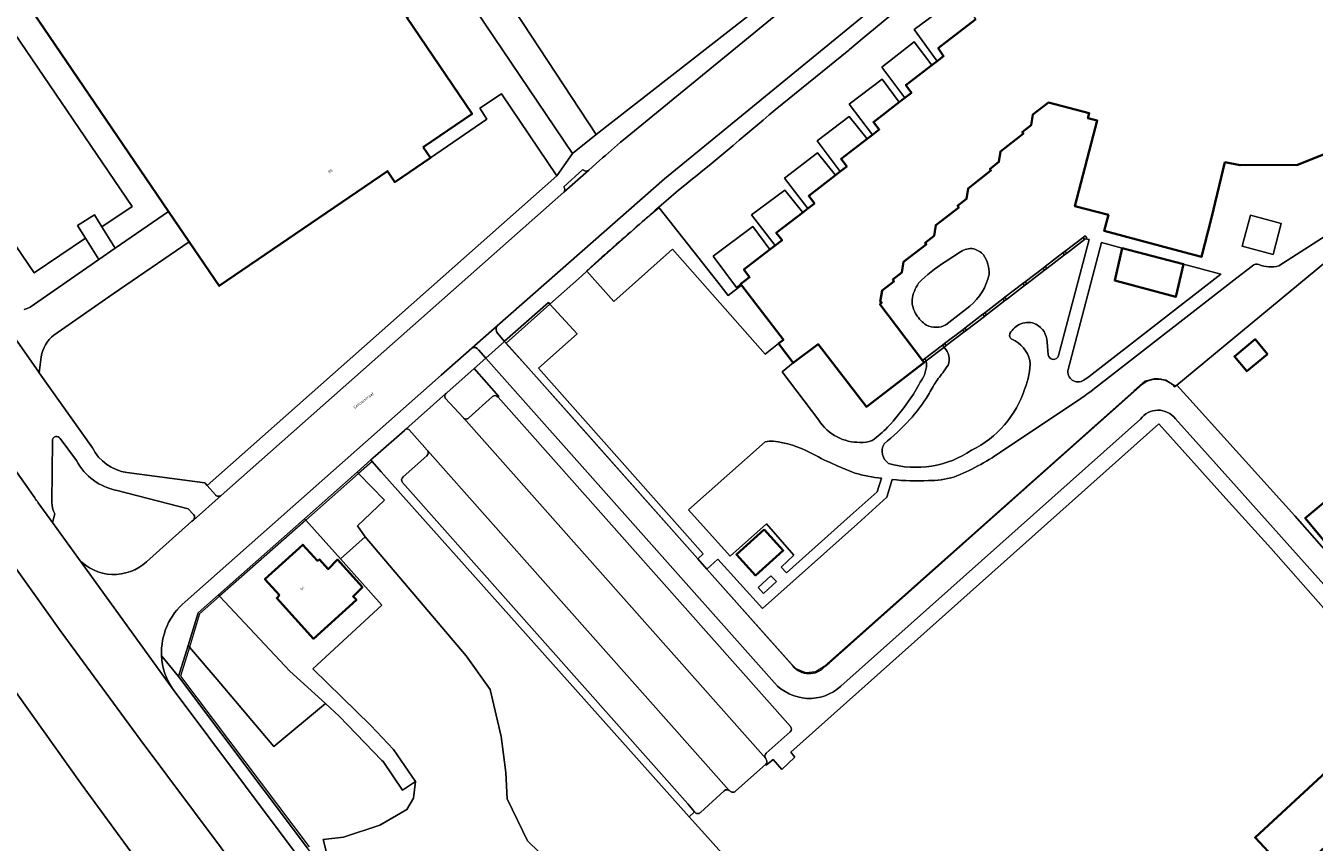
# Model space of a CAD drawing. Header units: metres. Extents: x 197700 to 204338, y 317132 to 325229.
# Tile 175 of 256: x 199506 to 199667, y 318694 to 318795. Entities that reach past the tile are written whole.
import ezdxf
from ezdxf.enums import TextEntityAlignment as Align

# ---------------------------------------------------------------- set-up
doc = ezdxf.new("R2010")
doc.units = ezdxf.units.M
for name, color, linetype, lineweight in [('B-WE-GR-BEPLANTING_CULTUUR_BOSPLANTSOEN-GV', 90, 'Continuous', 18), ('B-WE-GR-BEPLANTING_CULTUUR_HEESTERS-GV', 90, 'Continuous', 18), ('B-WE-IE-TERREINAFSCHEIDING_KUNSTMATIG_HEKWERK-G', 20, 'IE-TERREINAFSCHEIDING-KUNSTMATIG', 18), ('B-WE-IE-TERREINAFSCHEIDING_KUNSTMATIG_MUUR-G', 90, 'IE-TERREINAFSCHEIDING-KUNSTMATIG-DICHT', 18), ('B-WE-IE-TERREINAFSCHEIDING_KUNSTMATIG_MUUR-GV', 90, 'Continuous', 18), ('B-WE-OG-BEBOUWING-GV', 7, 'Continuous', 35), ('B-WE-OG-BEBOUWING-T18', 10, 'Continuous', 18), ('B-WE-OG-TERREIN_CULTUURSCHEIDING-GV', 7, 'Continuous', 18), ('B-WE-OG-TERREIN_ERF-GV', 7, 'Continuous', 18), ('B-WE-OG-TOPOGRAFIE-T18', 10, 'Continuous', 18), ('B-WE-VH-VERHARDING_ASFALT-GV', 252, 'Continuous', 18), ('B-WE-VH-VERHARDING_BETONSTRAATSTEEN-GV', 252, 'Continuous', 18), ('B-WE-VH-VERHARDING_HALFVERHARDING-GV', 252, 'Continuous', 18), ('B-WE-VH-VERHARDING_OPEN-GV', 252, 'Continuous', 18), ('B-WE-VH-VERHARDING_TEGEL-GV', 252, 'Continuous', 18)]:
    doc.layers.add(name, color=color, linetype=linetype, lineweight=lineweight)
doc.styles.add('NLCS-ISO-M200-T18', font='NLCS-ISO.ttf', dxfattribs={"height": 0.36})
doc.linetypes.add('IE-TERREINAFSCHEIDING-KUNSTMATIG', pattern='A,4,[82,NLCS.SHX,S=0.75,R=90,X=0,Y=0],4,-2', length=10)
doc.linetypes.add('IE-TERREINAFSCHEIDING-KUNSTMATIG-DICHT', pattern='A,8,-1,[82,NLCS.SHX,S=0.75,R=90,X=0,Y=0],-1', length=10)

msp = doc.modelspace()

# ---------------------------------------------------------------- linework, layer by layer
at = {"layer": 'B-WE-GR-BEPLANTING_CULTUUR_BOSPLANTSOEN-GV'}
for points in [[(199608.947, 318673.909), (199590.886, 318694.128), (199588.577, 318696.712), (199550.166, 318739.714), (199549.04, 318740.999), (199548.871, 318741.19), (199547.169, 318739.677), (199547.342, 318739.499), (199550.576, 318736.172), (199547.237, 318732.997), (199548.195, 318731.611), (199560.775, 318716.774), (199563.77, 318712.577), (199565.118, 318706.732), (199565.717, 318702.236), (199565.867, 318698.939), (199568.413, 318693.693), (199572.906, 318689.346)], [(199543.399, 318692.082), (199542.95, 318693.881), (199545.496, 318694.181), (199549.989, 318695.679), (199553.372, 318697.628), (199554.222, 318699.046), (199554.436, 318701.117), (199552.836, 318700.043), (199550.434, 318703.592), (199550.269, 318703.744), (199544.944, 318709.251), (199543.224, 318710.82), (199536.776, 318705.469), (199529.728, 318713.825), (199526.262, 318717.871), (199526.093, 318718.068), (199524.895, 318714.189), (199541.005, 318692.812)]]:
    msp.add_lwpolyline(points, dxfattribs=at)
at = {"layer": 'B-WE-GR-BEPLANTING_CULTUUR_HEESTERS-GV'}
for points in [[(199564.761, 318749.037), (199564.851, 318749.117), (199561.766, 318752.586), (199558.358, 318749.558)], [(199558.14, 318748.906), (199560.426, 318746.434)], [(199561.098, 318746.43), (199564.057, 318749.094)], [(199553.065, 318744.875), (199549.467, 318741.72)], [(199555.948, 318742.387), (199555.919, 318742.425), (199553.728, 318744.897)], [(199549.467, 318741.72), (199548.871, 318741.19), (199549.04, 318740.999), (199550.166, 318739.714), (199588.577, 318696.712), (199589.243, 318697.307), (199588.4, 318698.337), (199552.848, 318738.388)], [(199552.902, 318739.099), (199555.865, 318741.711)]]:
    msp.add_lwpolyline(points, dxfattribs=at)
for points in [[(199558.252, 318749.465, 0.2672909), (199558.14, 318748.906)], [(199558.358, 318749.558, 0.0573862), (199558.252, 318749.465)], [(199564.057, 318749.094, -0.4136351), (199564.761, 318749.037)], [(199560.426, 318746.434, 0.4256198), (199561.098, 318746.43)], [(199553.232, 318745.022, 0.1444587), (199553.065, 318744.875)], [(199553.728, 318744.897, 0.3613128), (199553.232, 318745.022)], [(199555.865, 318741.711, 0.3806193), (199555.948, 318742.387)], [(199552.848, 318738.388, -0.4101577), (199552.902, 318739.099)]]:
    msp.add_lwpolyline(points, format="xyb", dxfattribs=at)
at = {"layer": 'B-WE-IE-TERREINAFSCHEIDING_KUNSTMATIG_HEKWERK-G'}
for points in [[(199563.787, 318801.825), (199576.978, 318781.767)], [(199576.978, 318781.767), (199600.368, 318800.031)], [(199519.13, 318772.803), (199504.417, 318794.434)], [(199506.925, 318764.501), (199492.212, 318786.132)], [(199515.357, 318770.237), (199519.13, 318772.803)], [(199584.843, 318772.609), (199582.862, 318770.999)], [(199584.779, 318772.69), (199584.843, 318772.609)], [(199584.843, 318772.609), (199591.965, 318763.579)], [(199582.862, 318770.999), (199575.814, 318764.722)], [(199673.946, 318770.823), (199649.388, 318750.501)], [(199513.314, 318768.847), (199506.925, 318764.501)], [(199575.136, 318764.118), (199575.814, 318764.722)], [(199571.194, 318760.613), (199575.136, 318764.118)], [(199591.965, 318763.579), (199593.422, 318761.711)], [(199593.422, 318761.711), (199595.112, 318762.996)], [(199571.194, 318760.613), (199565.741, 318755.764)], [(199565.741, 318755.764), (199565.735, 318755.758)], [(199565.735, 318755.758), (199568.532, 318752.622)], [(199568.532, 318752.622), (199576.023, 318744.224)], [(199645.438, 318750.999), (199644.061, 318749.815)], [(199646.731, 318751.36), (199645.438, 318750.999)], [(199647.43, 318751.247), (199646.731, 318751.36)], [(199647.523, 318751.228), (199647.43, 318751.247)], [(199648.005, 318751.118), (199647.523, 318751.228)], [(199648.604, 318750.752), (199648.005, 318751.118)], [(199649.115, 318750.422), (199648.604, 318750.752)], [(199649.388, 318750.501), (199649.115, 318750.422)], [(199644.061, 318749.815), (199630.511, 318737.747)], [(199576.023, 318744.224), (199589.656, 318728.852)], [(199549.04, 318740.999), (199547.342, 318739.499)], [(199549.04, 318740.999), (199550.166, 318739.714)], [(199547.342, 318739.499), (199540.773, 318733.695)], [(199550.166, 318739.714), (199588.577, 318696.712)], [(199630.511, 318737.747), (199605.421, 318715.436)], [(199540.627, 318733.859), (199529.879, 318724.362)], [(199540.773, 318733.695), (199530.029, 318724.202)], [(199589.656, 318728.852), (199590.787, 318727.577)], [(199601.353, 318715.746), (199590.787, 318727.577)], [(199530.029, 318724.202), (199527.538, 318722.001)], [(199527.538, 318722.001), (199526.262, 318717.871)], [(199526.262, 318717.871), (199525.138, 318714.231)], [(199601.924, 318715.167), (199601.353, 318715.746)], [(199603.11, 318714.642), (199601.924, 318715.167)], [(199605.421, 318715.436), (199604.334, 318714.776)], [(199525.138, 318714.231), (199541.181, 318692.944)], [(199604.334, 318714.776), (199603.11, 318714.642)], [(199588.577, 318696.712), (199590.886, 318694.128)], [(199590.886, 318694.128), (199608.947, 318673.909)]]:
    msp.add_lwpolyline(points, dxfattribs=at)
at = {"layer": 'B-WE-IE-TERREINAFSCHEIDING_KUNSTMATIG_MUUR-G'}
msp.add_lwpolyline([(199617.931, 318753.792), (199618.132, 318753.531)], dxfattribs=at)
at = {"layer": 'B-WE-IE-TERREINAFSCHEIDING_KUNSTMATIG_MUUR-GV'}
for points in [[(199635.635, 318766.948), (199637.882, 318768.665), (199637.681, 318768.927), (199635.434, 318767.21)], [(199637.943, 318769.128), (199637.681, 318768.927), (199637.882, 318768.665), (199638.025, 318768.775), (199638.144, 318768.866)], [(199632.951, 318765.306), (199633.152, 318765.044), (199635.373, 318766.747), (199635.172, 318767.009)], [(199635.434, 318767.21), (199635.172, 318767.009), (199635.373, 318766.747), (199635.635, 318766.948)], [(199630.451, 318763.39), (199630.652, 318763.128), (199632.89, 318764.843), (199632.689, 318765.105)], [(199632.89, 318764.843), (199633.152, 318765.044), (199632.951, 318765.306), (199632.689, 318765.105)], [(199630.39, 318762.927), (199630.189, 318763.189), (199627.946, 318761.473), (199628.147, 318761.211)], [(199630.451, 318763.39), (199630.189, 318763.189), (199630.39, 318762.927), (199630.652, 318763.128)], [(199625.643, 318759.287), (199627.885, 318761.01), (199627.684, 318761.272), (199625.442, 318759.549)], [(199627.885, 318761.01), (199628.147, 318761.211), (199627.946, 318761.473), (199627.684, 318761.272)], [(199622.934, 318757.623), (199623.135, 318757.361), (199625.381, 318759.086), (199625.18, 318759.348)], [(199625.18, 318759.348), (199625.381, 318759.086), (199625.643, 318759.287), (199625.442, 318759.549)], [(199620.427, 318755.703), (199620.628, 318755.441), (199622.874, 318757.16), (199622.673, 318757.422)], [(199623.135, 318757.361), (199622.934, 318757.623), (199622.673, 318757.422), (199622.874, 318757.16)], [(199620.366, 318755.24), (199620.165, 318755.502), (199617.931, 318753.792), (199617.672, 318753.593), (199617.871, 318753.33), (199618.132, 318753.531), (199620.342, 318755.222)], [(199620.628, 318755.441), (199620.427, 318755.703), (199620.165, 318755.502), (199620.366, 318755.24)]]:
    msp.add_lwpolyline(points, close=True, dxfattribs=at)
at = {"layer": 'B-WE-OG-BEBOUWING-GV'}
for points in [[(199555.415, 318780.194), (199561.518, 318784.337), (199553.373, 318796.337), (199559.679, 318800.608), (199549.668, 318815.387), (199543.334, 318811.096), (199537.36, 318819.913), (199531.275, 318815.789), (199530.587, 318816.804), (199530.36, 318817.138), (199525.908, 318814.117), (199526.823, 318812.768), (199506, 318798.152), (199523.665, 318772.178), (199526.242, 318768.389), (199529.978, 318762.896), (199550.95, 318777.204), (199551.876, 318775.838), (199556.342, 318778.866)], [(199642.557, 318767.598), (199641.637, 318763.551), (199649.263, 318761.547), (199650.194, 318765.607)], [(199660.67, 318754.378), (199659.133, 318756.236), (199656.563, 318754.109), (199658.101, 318752.252)], [(199670.446, 318727.874), (199673.83, 318730.696), (199675.791, 318728.337), (199680.444, 318732.24), (199677.231, 318736.071), (199674.658, 318739.138), (199671.672, 318736.633), (199670.406, 318738.142), (199665.392, 318733.936)], [(199597.931, 318732.53), (199594.467, 318729.411), (199596.85, 318726.801), (199600.314, 318729.92)], [(199537.501, 318724.327), (199537.153, 318723.965), (199541.749, 318718.897), (199547.085, 318723.737), (199546.674, 318724.19), (199547.842, 318725.332), (199544.739, 318728.762), (199543.585, 318727.594), (199542.491, 318728.8), (199542.225, 318728.625), (199540.408, 318730.622), (199535.684, 318726.324)], [(199673.067, 318702.428), (199671.017, 318704.648), (199670.791, 318704.893), (199659.129, 318694.129), (199661.329, 318691.745), (199660.859, 318691.311), (199661.233, 318690.906), (199666.265, 318691.48), (199672.188, 318696.947), (199675.007, 318693.894), (199675.377, 318694.221), (199682.032, 318700.334), (199676.994, 318705.95), (199673.272, 318702.612)]]:
    msp.add_lwpolyline(points, close=True, dxfattribs=at)
msp.add_lwpolyline([(199624.324, 318796.139), (199619.627, 318792.514), (199620.293, 318791.549), (199619.484, 318790.924), (199618.82, 318790.412), (199615.589, 318787.916), (199616.276, 318786.963), (199615.458, 318786.331), (199614.763, 318785.794), (199611.553, 318783.314), (199612.265, 318782.374), (199611.425, 318781.728), (199610.783, 318781.235), (199607.513, 318778.72), (199608.225, 318777.775), (199607.395, 318777.136), (199606.824, 318776.696), (199603.475, 318774.117), (199604.182, 318773.168), (199603.35, 318772.528), (199602.727, 318772.048), (199599.439, 318769.518), (199600.151, 318768.576), (199599.311, 318767.93), (199598.65, 318767.422), (199595.394, 318764.919), (199596.107, 318763.976), (199595.011, 318763.128), (199595.02, 318763.117), (199595.112, 318762.996), (199600.325, 318756.172), (199599.72, 318755.695), (199601.552, 318753.287), (199604.667, 318755.624), (199610.664, 318747.8), (199617.871, 318753.33), (199617.672, 318753.593), (199612.36, 318760.608), (199612.589, 318760.797), (199612.518, 318760.868), (199612.391, 318760.895), (199612.642, 318762.328), (199614.103, 318763.458), (199613.977, 318763.686), (199615.068, 318764.551), (199615.291, 318765.871), (199618.135, 318768.06), (199617.995, 318768.277), (199619.103, 318769.147), (199619.322, 318770.467), (199622.178, 318772.659), (199622.029, 318772.872), (199623.151, 318773.739), (199623.35, 318775.052), (199626.201, 318777.261), (199626.065, 318777.46), (199627.183, 318778.339), (199627.389, 318779.661), (199630.24, 318781.87), (199630.104, 318782.069), (199631.213, 318782.941), (199631.436, 318784.266), (199633.372, 318785.743), (199638.46, 318784.421), (199638.297, 318783.793), (199639.455, 318783.49), (199636.677, 318772.825), (199640.84, 318771.739), (199640.324, 318769.749), (199649.615, 318767.264), (199652.461, 318766.527), (199653.715, 318771.367), (199655.368, 318778.295), (199657.257, 318777.926), (199664.408, 318777.992), (199671.3, 318780.706)], dxfattribs=at)
at = {"layer": 'B-WE-OG-TERREIN_CULTUURSCHEIDING-GV'}
for points in [[(199491.846, 318796.415), (199488.685, 318794.551), (199487.733, 318794.062), (199482.78, 318789.98), (199482.924, 318789.75), (199487.693, 318792.923), (199492.212, 318786.132), (199504.417, 318794.434), (199519.13, 318772.803), (199515.357, 318770.237), (199517.015, 318767.579), (199523.665, 318772.178), (199506, 318798.152), (199526.823, 318812.768), (199525.908, 318814.117), (199514.07, 318813.819), (199491.655, 318796.937), (199491.969, 318796.508)], [(199576.978, 318781.767), (199563.787, 318801.825), (199563.299, 318798.09), (199562.038, 318797.164), (199574.038, 318779.414)], [(199506.925, 318764.501), (199513.314, 318768.847), (199512.323, 318770.436), (199514.417, 318771.743), (199515.357, 318770.237), (199519.13, 318772.803), (199504.417, 318794.434), (199492.212, 318786.132)]]:
    msp.add_lwpolyline(points, close=True, dxfattribs=at)
for points in [[(199505.673, 318759.942), (199506.048, 318760.077), (199506.41, 318760.245), (199514.995, 318766.182), (199513.314, 318768.847), (199506.925, 318764.501), (199492.212, 318786.132)], [(199565.186, 318786.846), (199562.486, 318785.027), (199563.363, 318783.66), (199556.342, 318778.866), (199551.876, 318775.838), (199550.95, 318777.204), (199529.978, 318762.896), (199526.242, 318768.389), (199516.766, 318761.895), (199509.351, 318756.767), (199509.055, 318756.499), (199508.784, 318756.206), (199508.54, 318755.89), (199508.326, 318755.554), (199508.142, 318755.199), (199507.991, 318754.83), (199507.874, 318754.449), (199507.791, 318754.058), (199507.547, 318752.043), (199514.176, 318742.706)], [(199518.484, 318739.627), (199528.171, 318738.333), (199528.461, 318738.008), (199572.095, 318776.607), (199565.186, 318786.846)], [(199590.886, 318694.128), (199608.947, 318673.909), (199623.068, 318657.617), (199660.859, 318691.311), (199661.329, 318691.745), (199659.129, 318694.129), (199670.791, 318704.893), (199671.017, 318704.648), (199675.064, 318708.086), (199678.066, 318710.94), (199671.893, 318717.938), (199667.623, 318722.78), (199661.098, 318730.177), (199655.5, 318736.373), (199647.13, 318745.688), (199601.229, 318704.764), (199601.76, 318704.154), (199600.125, 318702.589), (199599.038, 318703.833), (199598.165, 318703.129), (199598.081, 318703.223), (199594.783, 318700.273), (199594.358, 318699.892)], [(199512.176, 318741.113), (199510.154, 318743.846)], [(199509.199, 318743.554), (199509.123, 318735.907)], [(199526.787, 318734.408), (199526.131, 318735.088), (199517.266, 318737.395)], [(199509.491, 318734.489), (199509.21, 318733.384), (199512.454, 318728.891)], [(199520.907, 318728.502), (199526.584, 318733.542), (199526.761, 318733.691)], [(199572.906, 318689.346), (199568.413, 318693.693), (199565.867, 318698.939), (199565.717, 318702.236), (199565.118, 318706.732), (199563.77, 318712.577), (199560.775, 318716.774), (199548.195, 318731.611), (199545.1, 318728.848), (199550.247, 318723.082), (199541.655, 318715.159), (199548.877, 318708.076), (199551.694, 318705.084), (199554.436, 318701.117), (199554.222, 318699.046), (199553.372, 318697.628), (199549.989, 318695.679), (199545.496, 318694.181), (199542.95, 318693.881), (199543.399, 318692.082)], [(199500, 318718.671), (199512.77, 318700.796), (199528.399, 318679.454), (199528.521, 318679.392), (199528.681, 318679.401), (199532.419, 318682.075), (199532.882, 318682.412), (199533.298, 318682.807), (199533.658, 318683.254), (199533.956, 318683.744), (199534.188, 318684.269), (199534.349, 318684.821), (199534.437, 318685.389), (199534.449, 318685.964), (199534.387, 318686.536), (199534.25, 318687.095), (199534.042, 318687.632), (199533.766, 318688.135), (199531.991, 318690.479), (199530.224, 318692.829), (199520.139, 318706.342), (199510.158, 318719.931), (199506.645, 318724.828), (199503.737, 318728.914)], [(199592.942, 318699.961), (199589.992, 318697.262)], [(199593.638, 318699.933), (199593.575, 318699.988)], [(199589.243, 318697.307), (199588.577, 318696.712), (199590.886, 318694.128)]]:
    msp.add_lwpolyline(points, dxfattribs=at)
for points in [[(199510.154, 318743.846, 0.8435578), (199509.199, 318743.554)], [(199514.176, 318742.706, 0.2451976), (199518.484, 318739.627)], [(199517.266, 318737.395, -0.2289861), (199512.176, 318741.113)], [(199509.123, 318735.907, 0.1331321), (199509.491, 318734.489)], [(199526.761, 318733.691, 0.4070799), (199526.787, 318734.408)], [(199512.454, 318728.891, 0.4212876), (199520.907, 318728.502)], [(199593.575, 318699.988, 0.3522565), (199592.942, 318699.961)], [(199593.989, 318699.763, -0.2005493), (199593.638, 318699.933)], [(199594.358, 318699.892, -0.2005457), (199593.989, 318699.763)], [(199589.992, 318697.262, -0.4930593), (199589.243, 318697.307)]]:
    msp.add_lwpolyline(points, format="xyb", dxfattribs=at)
at = {"layer": 'B-WE-OG-TERREIN_ERF-GV'}
for points in [[(199563.787, 318801.825), (199576.978, 318781.767), (199600.368, 318800.031), (199606.079, 318804.726), (199613.396, 318810.74), (199611.085, 318813.653), (199609.148, 318814.598)], [(199591.559, 318766.588), (199596.509, 318770.278), (199598.65, 318767.422), (199599.311, 318767.93), (199596.366, 318771.757), (199600.521, 318774.815), (199602.727, 318772.048), (199603.35, 318772.528), (199600.46, 318776.331), (199604.575, 318779.47), (199606.824, 318776.696), (199607.395, 318777.136), (199604.516, 318780.983), (199608.504, 318784.028), (199610.783, 318781.235), (199611.425, 318781.728), (199608.513, 318785.56), (199612.632, 318788.642), (199614.763, 318785.794), (199615.458, 318786.331), (199612.596, 318790.156), (199616.643, 318793.295), (199618.82, 318790.412), (199619.484, 318790.924), (199616.646, 318794.839), (199622.3, 318799.095)], [(199616.079, 318798.614), (199610.163, 318793.699), (199608.553, 318792.362), (199608.471, 318792.294), (199599.295, 318784.837)], [(199675.494, 318774.001), (199662.09, 318765.392)], [(199579.185, 318760.959), (199586.481, 318767.471), (199598.067, 318754.393), (199599.72, 318755.695), (199600.325, 318756.172), (199595.112, 318762.996), (199593.422, 318761.711), (199591.965, 318763.579), (199584.843, 318772.609), (199584.779, 318772.69)], [(199584.779, 318772.69), (199584.843, 318772.609), (199591.965, 318763.579), (199593.422, 318761.711), (199595.112, 318762.996), (199595.02, 318763.117), (199594.486, 318762.685), (199591.559, 318766.588)], [(199649.098, 318750.305), (199649.388, 318750.501), (199673.946, 318770.823)], [(199673.946, 318770.823), (199649.388, 318750.501), (199650.64, 318749.148), (199664.08, 318734.212), (199669.893, 318727.627)], [(199634.616, 318754.201), (199636.117, 318759.863), (199638.462, 318768.683), (199638.025, 318768.775), (199637.882, 318768.665), (199635.635, 318766.948), (199635.373, 318766.747), (199633.152, 318765.044), (199632.89, 318764.843), (199630.652, 318763.128), (199630.39, 318762.927), (199628.147, 318761.211), (199627.885, 318761.01), (199625.643, 318759.287), (199625.381, 318759.086), (199623.135, 318757.361), (199622.874, 318757.16), (199620.628, 318755.441), (199620.366, 318755.24), (199620.342, 318755.222), (199620.434, 318755.131)], [(199639.996, 318768.317), (199635.836, 318752.483)], [(199637.772, 318751.141), (199638.438, 318751.611), (199654.873, 318764.364), (199650.194, 318765.607), (199642.557, 318767.598), (199639.996, 318768.317)], [(199622.416, 318767.127), (199620.473, 318765.873)], [(199577.323, 318766.137), (199575.795, 318764.744), (199575.814, 318764.722), (199579.185, 318760.959)], [(199658.793, 318765.41), (199656.838, 318763.888), (199639.471, 318750.395)], [(199620.578, 318758.03), (199623.553, 318760.356)], [(199618.132, 318753.531), (199617.871, 318753.33), (199610.664, 318747.8), (199604.667, 318755.624), (199601.552, 318753.287), (199600.16, 318752.179), (199604.738, 318746.154)], [(199633.194, 318755.889), (199633.347, 318754.304)], [(199605.502, 318715.423), (199606.046, 318715.873), (199645.136, 318750.684)], [(199647.411, 318751.232), (199647.505, 318751.214)], [(199636.907, 318748.507), (199627.372, 318742.159)], [(199598.04, 318743.461), (199588.495, 318734.959), (199593.676, 318729.205), (199598.217, 318733.236), (199601.616, 318729.308), (199600.036, 318727.839)], [(199613.878, 318738.758), (199613.214, 318736.57), (199609.562, 318733.216), (199597.719, 318722.661)], [(199600.036, 318727.839), (199600.692, 318727.117), (199608.667, 318734.225), (199612.026, 318737.222), (199612.554, 318738.917)], [(199597.719, 318722.661), (199592.159, 318728.837), (199590.787, 318727.577), (199590.783, 318727.573), (199601.487, 318715.523)], [(199484.619, 318557.226), (199515.482, 318518.851), (199555.578, 318534.078), (199609.21, 318554.811), (199607.592, 318580.603), (199606.854, 318581.483), (199605.632, 318583.09), (199600.593, 318589.365), (199570.453, 318626.54), (199541.94, 318603.618), (199508.038, 318650.668), (199507.003, 318650.006), (199505.935, 318651.456), (199517.98, 318660.164), (199520.118, 318657.206), (199536.164, 318668.808), (199532.885, 318673.172), (199532.844, 318673.344), (199532.935, 318673.679), (199528.681, 318679.401), (199528.521, 318679.392), (199528.399, 318679.454), (199512.77, 318700.796), (199500, 318718.671)]]:
    msp.add_lwpolyline(points, dxfattribs=at)
for points in [[(199599.295, 318784.837, -0.0076458), (199587.262, 318774.819)], [(199587.262, 318774.819, 0.003482), (199584.779, 318772.69)], [(199583.056, 318771.176, 0.0022307), (199577.323, 318766.137)], [(199584.779, 318772.69, 0.0022528), (199583.056, 318771.176)], [(199624.021, 318767.514, 0.207577), (199622.416, 318767.127)], [(199625.284, 318766.764, 0.1383494), (199624.021, 318767.514)], [(199625.966, 318764.319, 0.1627794), (199625.284, 318766.764)], [(199620.473, 318765.873, 0.0537631), (199617.179, 318763.234)], [(199659.607, 318765.553, 0.2908135), (199658.793, 318765.41)], [(199662.09, 318765.392, -0.1592226), (199659.607, 318765.553)], [(199617.179, 318763.234, 0.1134821), (199616.363, 318761.153)], [(199623.553, 318760.356, 0.167893), (199625.966, 318764.319)], [(199616.363, 318761.153, 0.1508216), (199616.888, 318759.33)], [(199616.888, 318759.33, 0.1206966), (199618.169, 318757.993)], [(199629.945, 318758.151, -0.2128284), (199631.815, 318758.111)], [(199618.169, 318757.993, 0.2378593), (199620.578, 318758.03)], [(199628.814, 318756.253, -0.4351372), (199628.572, 318756.943)], [(199628.572, 318756.943, -0.1853521), (199629.945, 318758.151)], [(199631.815, 318758.111, -0.2785458), (199633.194, 318755.889)], [(199620.434, 318755.131, -0.1349538), (199620.948, 318754.184)], [(199631.064, 318753.572, 0.2333579), (199628.814, 318756.253)], [(199617.36, 318750.881, 0.2049446), (199618.132, 318753.531)], [(199620.948, 318754.184, -0.1367008), (199620.878, 318753.028)], [(199630.412, 318750.087, 0.1108011), (199631.064, 318753.572)], [(199633.347, 318754.304, 0.8364089), (199634.616, 318754.201)], [(199620.186, 318752.044, 0.0257614), (199619.116, 318750.585)], [(199620.878, 318753.028, -0.0036763), (199620.186, 318752.044)], [(199635.836, 318752.483, 0.7002108), (199637.772, 318751.141)], [(199615.937, 318748.529, 0.0505958), (199617.36, 318750.881)], [(199619.116, 318750.585, -0.0242832), (199618.118, 318748.861)], [(199639.471, 318750.395, -0.0216108), (199636.907, 318748.507)], [(199645.136, 318750.684, -0.2049103), (199647.411, 318751.232)], [(199647.505, 318751.214, -0.0759301), (199648.357, 318750.896)], [(199648.357, 318750.896, -0.0242842), (199648.59, 318750.75)], [(199648.59, 318750.75, -0.0576686), (199649.098, 318750.305)], [(199618.118, 318748.861, -0.0397848), (199616.103, 318746.225)], [(199623.789, 318742.404, 0.2041393), (199630.412, 318750.087)], [(199613.31, 318745.262, 0.0400475), (199615.937, 318748.529)], [(199604.738, 318746.154, 0.1317502), (199607.033, 318744.056)], [(199616.103, 318746.225, -0.0311568), (199612.874, 318743.201)], [(199607.033, 318744.056, 0.1232995), (199609.865, 318743.381)], [(199611.398, 318743.599, 0.0332617), (199613.31, 318745.262)], [(199599.06, 318743.529, 0.0393025), (199598.04, 318743.461)], [(199603.682, 318742.086, 0.0971331), (199599.06, 318743.529)], [(199609.865, 318743.381, 0.1082293), (199611.398, 318743.599)], [(199612.874, 318743.201, 0.387293), (199613.435, 318740.752)], [(199613.435, 318740.752, 0.221685), (199623.789, 318742.404)], [(199609.218, 318739.56, -0.0304124), (199603.682, 318742.086)], [(199627.372, 318742.159, -0.058347), (199621.579, 318739.057)], [(199612.554, 318738.917, -0.0530511), (199609.218, 318739.56)], [(199621.579, 318739.057, -0.0783057), (199618.412, 318738.635)], [(199618.412, 318738.635, -0.0469797), (199613.878, 318738.758)], [(199601.487, 318715.523, 0.4562975), (199605.502, 318715.423)]]:
    msp.add_lwpolyline(points, format="xyb", dxfattribs=at)
for points in [[(199657.528, 318767.844), (199661.389, 318766.824), (199662.402, 318770.671), (199658.546, 318771.705)], [(199569.79, 318752.65), (199574.612, 318756.897), (199571.194, 318760.613), (199571.018, 318760.804), (199565.56, 318755.984), (199565.552, 318755.977), (199565.741, 318755.764), (199568.532, 318752.622), (199589.651, 318728.847), (199589.656, 318728.852), (199590.33, 318729.478)], [(199660.67, 318754.378), (199658.101, 318752.252), (199656.563, 318754.109), (199659.133, 318756.236)], [(199545.1, 318728.848), (199548.195, 318731.611), (199547.237, 318732.997), (199550.576, 318736.172), (199547.342, 318739.499), (199547.169, 318739.677), (199540.627, 318733.859), (199540.773, 318733.695)], [(199673.83, 318730.696), (199670.446, 318727.874), (199665.392, 318733.936), (199670.406, 318738.142), (199671.672, 318736.633), (199674.658, 318739.138), (199677.231, 318736.071), (199680.444, 318732.24), (199675.791, 318728.337)], [(199552.836, 318700.043), (199554.436, 318701.117), (199551.694, 318705.084), (199548.877, 318708.076), (199541.655, 318715.159), (199550.247, 318723.082), (199545.1, 318728.848), (199540.773, 318733.695), (199540.627, 318733.859), (199529.879, 318724.362), (199530.029, 318724.202), (199538.792, 318714.864), (199543.224, 318710.82), (199544.944, 318709.251), (199550.269, 318703.744), (199550.434, 318703.592)], [(199537.153, 318723.965), (199537.501, 318724.327), (199535.684, 318726.324), (199540.408, 318730.622), (199542.225, 318728.625), (199542.491, 318728.8), (199543.585, 318727.594), (199544.739, 318728.762), (199547.842, 318725.332), (199546.674, 318724.19), (199547.085, 318723.737), (199541.749, 318718.897)], [(199598.768, 318726.747), (199597.162, 318725.304), (199597.858, 318724.542), (199599.443, 318726.021)], [(199526.262, 318717.871), (199529.728, 318713.825), (199536.776, 318705.469), (199543.224, 318710.82), (199538.792, 318714.864), (199530.029, 318724.202), (199529.879, 318724.362), (199527.347, 318722.125), (199526.093, 318718.068)]]:
    msp.add_lwpolyline(points, close=True, dxfattribs=at)
at = {"layer": 'B-WE-VH-VERHARDING_ASFALT-GV'}
for points in [[(199525.736, 318723.489), (199557.648, 318751.749), (199561.48, 318755.119), (199564.649, 318757.906), (199585.516, 318776.256), (199609.987, 318796.286), (199617.606, 318802.548), (199613.159, 318807.991), (199613.124, 318807.962), (199580.405, 318781.116)], [(199514.176, 318742.706), (199507.547, 318752.043), (199507.399, 318752.253), (199502.32, 318759.498), (199501.383, 318760.862), (199496.436, 318768.059), (199491.219, 318775.697), (199486.85, 318782.322), (199485.358, 318784.7), (199482.346, 318782.65), (199484.186, 318779.892), (199488.177, 318774.014), (199489.295, 318772.365)], [(199506.979, 318736.46), (199503.913, 318740.821), (199500.842, 318745.219), (199498.571, 318748.49), (199498.279, 318748.911), (199494.628, 318754.172), (199487.972, 318763.957), (199485.803, 318767.171), (199484.311, 318769.368), (199479.33, 318776.876), (199477.632, 318779.472), (199471.701, 318775.594), (199471.807, 318775.417), (199471.91, 318775.24), (199491.099, 318746.819)], [(199577.38, 318778.506), (199576.048, 318777.329), (199572.941, 318774.578)], [(199572.941, 318774.578), (199530.222, 318736.78), (199526.761, 318733.691), (199526.584, 318733.542), (199520.907, 318728.502)], [(199492.12, 318745.383), (199492.32, 318745.086), (199492.539, 318744.773), (199492.829, 318744.36), (199497.979, 318737.011), (199503.737, 318728.914), (199506.645, 318724.828), (199510.158, 318719.931), (199520.139, 318706.342), (199530.224, 318692.829), (199531.991, 318690.479), (199533.766, 318688.135), (199538.427, 318682.046), (199543.136, 318675.994), (199544.043, 318674.839), (199544.952, 318673.686), (199577.39, 318633.318), (199579.217, 318631.045), (199589.102, 318618.743)], [(199510.154, 318743.846), (199512.176, 318741.113)], [(199509.123, 318735.907), (199509.199, 318743.554)], [(199503.913, 318740.821), (199506.979, 318736.46)], [(199529.5, 318736.844), (199528.461, 318738.008), (199528.171, 318738.333), (199518.484, 318739.627)], [(199507.431, 318735.848), (199509.21, 318733.384), (199509.491, 318734.489)], [(199512.454, 318728.891), (199509.21, 318733.384), (199507.431, 318735.848)], [(199517.266, 318737.395), (199526.131, 318735.088), (199526.787, 318734.408)], [(199526.761, 318733.691), (199530.222, 318736.78)], [(199593.208, 318624.883), (199548.428, 318680.669), (199543.003, 318687.576), (199537.696, 318694.575), (199524.24, 318712.567), (199512.454, 318728.891)], [(199512.454, 318728.891), (199524.24, 318712.567)]]:
    msp.add_lwpolyline(points, dxfattribs=at)
for points in [[(199580.405, 318781.116, 0.0040206), (199577.38, 318778.506)], [(199509.199, 318743.554, -0.8435578), (199510.154, 318743.846)], [(199518.484, 318739.627, -0.2451976), (199514.176, 318742.706)], [(199512.176, 318741.113, 0.2289861), (199517.266, 318737.395)], [(199506.979, 318736.46, 0.0231636), (199507.431, 318735.848)], [(199507.431, 318735.848, -0.0231636), (199506.979, 318736.46)], [(199509.491, 318734.489, -0.1331321), (199509.123, 318735.907)], [(199530.222, 318736.78, -0.4216854), (199529.5, 318736.844)], [(199526.787, 318734.408, -0.4070799), (199526.761, 318733.691)], [(199520.907, 318728.502, -0.4212876), (199512.454, 318728.891)], [(199522.798, 318716.81, -0.2362303), (199525.736, 318723.489)], [(199524.24, 318712.567, -0.1402116), (199522.798, 318716.81)]]:
    msp.add_lwpolyline(points, format="xyb", dxfattribs=at)
at = {"layer": 'B-WE-VH-VERHARDING_BETONSTRAATSTEEN-GV'}
for points in [[(199558.252, 318749.465), (199553.232, 318745.022)], [(199598.113, 318703.959), (199560.426, 318746.434), (199558.14, 318748.906)], [(199564.057, 318749.094), (199561.098, 318746.43)], [(199601.216, 318707.971), (199564.761, 318749.037)], [(199560.426, 318746.434), (199598.113, 318703.959)], [(199553.728, 318744.897), (199555.919, 318742.425), (199555.948, 318742.387), (199593.575, 318699.988), (199593.638, 318699.933)], [(199593.575, 318699.988), (199555.948, 318742.387)], [(199555.865, 318741.711), (199552.902, 318739.099)], [(199552.848, 318738.388), (199588.4, 318698.337), (199589.243, 318697.307)], [(199598.192, 318704.647), (199601.172, 318707.31)], [(199598.133, 318703.932), (199598.113, 318703.959)], [(199594.358, 318699.892), (199594.783, 318700.273), (199598.081, 318703.223)], [(199589.992, 318697.262), (199592.942, 318699.961)]]:
    msp.add_lwpolyline(points, dxfattribs=at)
for points in [[(199558.14, 318748.906, -0.2672909), (199558.252, 318749.465)], [(199564.761, 318749.037, 0.4136351), (199564.057, 318749.094)], [(199561.098, 318746.43, -0.4256198), (199560.426, 318746.434)], [(199553.232, 318745.022, -0.3613128), (199553.728, 318744.897)], [(199555.948, 318742.387, -0.3806193), (199555.865, 318741.711)], [(199552.902, 318739.099, 0.4101577), (199552.848, 318738.388)], [(199601.172, 318707.31, 0.3756545), (199601.216, 318707.971)], [(199598.113, 318703.959, -0.3764964), (199598.192, 318704.647)], [(199598.081, 318703.223, 0.4284415), (199598.133, 318703.932)], [(199592.942, 318699.961, -0.3522565), (199593.575, 318699.988)], [(199593.638, 318699.933, 0.2005493), (199593.989, 318699.763)], [(199593.989, 318699.763, 0.2005457), (199594.358, 318699.892)], [(199589.243, 318697.307, 0.4930593), (199589.992, 318697.262)]]:
    msp.add_lwpolyline(points, format="xyb", dxfattribs=at)
at = {"layer": 'B-WE-VH-VERHARDING_HALFVERHARDING-GV'}
msp.add_lwpolyline([(199502.32, 318759.498), (199507.399, 318752.253), (199507.547, 318752.043), (199507.791, 318754.058), (199507.874, 318754.449), (199507.991, 318754.83), (199508.142, 318755.199), (199508.326, 318755.554), (199508.54, 318755.89), (199508.784, 318756.206), (199509.055, 318756.499), (199509.351, 318756.767), (199516.766, 318761.895), (199526.242, 318768.389), (199523.665, 318772.178), (199517.015, 318767.579), (199514.995, 318766.182), (199506.41, 318760.245), (199506.048, 318760.077), (199505.673, 318759.942)], dxfattribs=at)
at = {"layer": 'B-WE-VH-VERHARDING_OPEN-GV'}
for points in [[(199616.646, 318794.839), (199619.484, 318790.924), (199620.293, 318791.549), (199619.627, 318792.514), (199624.324, 318796.139), (199623.681, 318797.077), (199623.734, 318797.118), (199622.3, 318799.095)], [(199612.596, 318790.156), (199615.458, 318786.331), (199616.276, 318786.963), (199615.589, 318787.916), (199618.82, 318790.412), (199616.643, 318793.295)], [(199608.513, 318785.56), (199611.425, 318781.728), (199612.265, 318782.374), (199611.553, 318783.314), (199614.763, 318785.794), (199612.632, 318788.642)], [(199607.513, 318778.72), (199610.783, 318781.235), (199608.504, 318784.028), (199604.516, 318780.983), (199607.395, 318777.136), (199608.225, 318777.775)], [(199600.46, 318776.331), (199603.35, 318772.528), (199604.182, 318773.168), (199603.475, 318774.117), (199606.824, 318776.696), (199604.575, 318779.47)], [(199596.366, 318771.757), (199599.311, 318767.93), (199600.151, 318768.576), (199599.439, 318769.518), (199602.727, 318772.048), (199600.521, 318774.815)], [(199661.389, 318766.824), (199657.528, 318767.844), (199658.546, 318771.705), (199662.402, 318770.671)], [(199596.509, 318770.278), (199591.559, 318766.588), (199594.486, 318762.685), (199595.02, 318763.117), (199595.011, 318763.128), (199596.107, 318763.976), (199595.394, 318764.919), (199598.65, 318767.422)], [(199597.162, 318725.304), (199598.768, 318726.747), (199599.443, 318726.021), (199597.858, 318724.542)]]:
    msp.add_lwpolyline(points, close=True, dxfattribs=at)
for points in [[(199553.373, 318796.337), (199561.518, 318784.337), (199555.415, 318780.194), (199556.342, 318778.866), (199563.363, 318783.66), (199562.486, 318785.027), (199565.186, 318786.846), (199572.095, 318776.607), (199574.038, 318779.414), (199562.038, 318797.164)], [(199671.3, 318780.706), (199664.408, 318777.992), (199657.257, 318777.926), (199655.368, 318778.295), (199653.715, 318771.367), (199652.461, 318766.527), (199649.615, 318767.264), (199640.324, 318769.749), (199640.84, 318771.739), (199636.677, 318772.825), (199639.455, 318783.49), (199638.297, 318783.793), (199638.46, 318784.421), (199633.372, 318785.743), (199631.436, 318784.266), (199631.213, 318782.941), (199630.104, 318782.069), (199630.24, 318781.87), (199627.389, 318779.661), (199627.183, 318778.339), (199626.065, 318777.46), (199626.201, 318777.261), (199623.35, 318775.052), (199623.151, 318773.739), (199622.029, 318772.872), (199622.178, 318772.659), (199619.322, 318770.467), (199619.103, 318769.147), (199617.995, 318768.277), (199618.135, 318768.06), (199615.291, 318765.871), (199615.068, 318764.551), (199613.977, 318763.686), (199614.103, 318763.458), (199612.642, 318762.328), (199612.391, 318760.895), (199612.518, 318760.868), (199612.589, 318760.797), (199612.36, 318760.608), (199617.672, 318753.593), (199617.931, 318753.792), (199620.165, 318755.502), (199620.427, 318755.703), (199622.673, 318757.422), (199622.934, 318757.623), (199625.18, 318759.348), (199625.442, 318759.549), (199627.684, 318761.272), (199627.946, 318761.473), (199630.189, 318763.189), (199630.451, 318763.39), (199632.689, 318765.105), (199632.951, 318765.306), (199635.172, 318767.009), (199635.434, 318767.21), (199637.681, 318768.927), (199637.943, 318769.128), (199638.144, 318768.866), (199638.025, 318768.775), (199638.462, 318768.683), (199636.117, 318759.863), (199634.616, 318754.201)], [(199662.09, 318765.392), (199675.494, 318774.001)], [(199635.836, 318752.483), (199639.996, 318768.317), (199642.557, 318767.598), (199650.194, 318765.607), (199654.873, 318764.364), (199638.438, 318751.611), (199637.772, 318751.141)], [(199604.738, 318746.154), (199600.16, 318752.179), (199601.552, 318753.287), (199599.72, 318755.695), (199598.067, 318754.393), (199586.481, 318767.471), (199579.185, 318760.959), (199575.814, 318764.722), (199575.136, 318764.118), (199571.194, 318760.613), (199574.612, 318756.897), (199569.79, 318752.65), (199590.33, 318729.478), (199589.656, 318728.852), (199589.651, 318728.847), (199590.783, 318727.573), (199590.787, 318727.577), (199592.159, 318728.837)], [(199620.473, 318765.873), (199622.416, 318767.127)], [(199639.471, 318750.395), (199656.838, 318763.888), (199658.793, 318765.41)], [(199623.553, 318760.356), (199620.578, 318758.03)], [(199564.649, 318757.906), (199561.48, 318755.119)], [(199565.552, 318755.977), (199564.666, 318756.981)], [(199561.48, 318755.119), (199557.648, 318751.749), (199525.736, 318723.489)], [(199562.327, 318754.914), (199563.239, 318753.884), (199565.552, 318755.977)], [(199620.434, 318755.131), (199620.342, 318755.222), (199618.132, 318753.531)], [(199633.347, 318754.304), (199633.194, 318755.889)], [(199558.358, 318749.558), (199561.766, 318752.586), (199563.239, 318753.884), (199562.327, 318754.914)], [(199553.232, 318745.022), (199558.252, 318749.465)], [(199627.372, 318742.159), (199636.907, 318748.507)], [(199522.798, 318716.81), (199522.849, 318716.745), (199524.895, 318714.189), (199526.093, 318718.068), (199527.347, 318722.125), (199529.879, 318724.362), (199540.627, 318733.859), (199547.169, 318739.677), (199548.871, 318741.19), (199549.467, 318741.72), (199553.065, 318744.875)], [(199600.692, 318727.117), (199600.036, 318727.839), (199601.616, 318729.308), (199598.217, 318733.236), (199593.676, 318729.205), (199588.495, 318734.959), (199598.04, 318743.461)], [(199592.159, 318728.837), (199597.719, 318722.661), (199609.562, 318733.216), (199613.214, 318736.57), (199613.878, 318738.758)], [(199612.554, 318738.917), (199612.026, 318737.222), (199608.667, 318734.225), (199600.692, 318727.117)]]:
    msp.add_lwpolyline(points, dxfattribs=at)
for points in [[(199622.416, 318767.127, -0.207577), (199624.021, 318767.514)], [(199624.021, 318767.514, -0.1383494), (199625.284, 318766.764)], [(199625.284, 318766.764, -0.1627794), (199625.966, 318764.319)], [(199617.179, 318763.234, -0.0537631), (199620.473, 318765.873)], [(199658.793, 318765.41, -0.2908135), (199659.607, 318765.553)], [(199659.607, 318765.553, 0.1592226), (199662.09, 318765.392)], [(199616.363, 318761.153, -0.1134821), (199617.179, 318763.234)], [(199625.966, 318764.319, -0.167893), (199623.553, 318760.356)], [(199616.888, 318759.33, -0.1508216), (199616.363, 318761.153)], [(199618.169, 318757.993, -0.1206966), (199616.888, 318759.33)], [(199631.815, 318758.111, 0.2128284), (199629.945, 318758.151)], [(199564.666, 318756.981, -0.3469725), (199564.649, 318757.906)], [(199620.578, 318758.03, -0.2378593), (199618.169, 318757.993)], [(199628.572, 318756.943, 0.4351372), (199628.814, 318756.253)], [(199629.945, 318758.151, 0.1853521), (199628.572, 318756.943)], [(199633.194, 318755.889, 0.2785458), (199631.815, 318758.111)], [(199561.48, 318755.119, -0.4138783), (199562.327, 318754.914)], [(199562.327, 318754.914, 0.4138783), (199561.48, 318755.119)], [(199620.948, 318754.184, 0.1349538), (199620.434, 318755.131)], [(199628.814, 318756.253, -0.2333579), (199631.064, 318753.572)], [(199618.132, 318753.531, -0.2049446), (199617.36, 318750.881)], [(199620.878, 318753.028, 0.1367008), (199620.948, 318754.184)], [(199631.064, 318753.572, -0.1108011), (199630.412, 318750.087)], [(199634.616, 318754.201, -0.8364089), (199633.347, 318754.304)], [(199619.116, 318750.585, -0.0257614), (199620.186, 318752.044)], [(199620.186, 318752.044, 0.0036763), (199620.878, 318753.028)], [(199637.772, 318751.141, -0.7002108), (199635.836, 318752.483)], [(199617.36, 318750.881, -0.0505958), (199615.937, 318748.529)], [(199618.118, 318748.861, 0.0242832), (199619.116, 318750.585)], [(199636.907, 318748.507, 0.0216108), (199639.471, 318750.395)], [(199558.252, 318749.465, -0.0573862), (199558.358, 318749.558)], [(199616.103, 318746.225, 0.0397848), (199618.118, 318748.861)], [(199630.412, 318750.087, -0.2041393), (199623.789, 318742.404)], [(199615.937, 318748.529, -0.0400475), (199613.31, 318745.262)], [(199607.033, 318744.056, -0.1317502), (199604.738, 318746.154)], [(199612.874, 318743.201, 0.0311568), (199616.103, 318746.225)], [(199553.065, 318744.875, -0.1444587), (199553.232, 318745.022)], [(199609.865, 318743.381, -0.1232995), (199607.033, 318744.056)], [(199613.31, 318745.262, -0.0332617), (199611.398, 318743.599)], [(199598.04, 318743.461, -0.0393025), (199599.06, 318743.529)], [(199599.06, 318743.529, -0.0971331), (199603.682, 318742.086)], [(199611.398, 318743.599, -0.1082293), (199609.865, 318743.381)], [(199613.435, 318740.752, -0.387293), (199612.874, 318743.201)], [(199623.789, 318742.404, -0.221685), (199613.435, 318740.752)], [(199603.682, 318742.086, 0.0304124), (199609.218, 318739.56)], [(199621.579, 318739.057, 0.058347), (199627.372, 318742.159)], [(199609.218, 318739.56, 0.0530511), (199612.554, 318738.917)], [(199618.412, 318738.635, 0.0783057), (199621.579, 318739.057)], [(199613.878, 318738.758, 0.0469797), (199618.412, 318738.635)], [(199525.736, 318723.489, 0.2362303), (199522.798, 318716.81)]]:
    msp.add_lwpolyline(points, format="xyb", dxfattribs=at)
at = {"layer": 'B-WE-VH-VERHARDING_TEGEL-GV'}
for points in [[(199580.405, 318781.116), (199613.124, 318807.962), (199613.159, 318807.991), (199614.35, 318808.969), (199618.116, 318812.058), (199619.379, 318813.094), (199618.093, 318814.605), (199616.615, 318813.385), (199613.396, 318810.74), (199606.079, 318804.726), (199600.368, 318800.031), (199576.978, 318781.767)], [(199599.295, 318784.837), (199608.471, 318792.294), (199608.553, 318792.362), (199610.163, 318793.699), (199616.079, 318798.614), (199620.681, 318802.427), (199625.069, 318805.985), (199625.176, 318806.072), (199623.843, 318807.674), (199623.801, 318807.639), (199622.6, 318806.652), (199618.807, 318803.534), (199617.606, 318802.548), (199609.987, 318796.286), (199585.516, 318776.256), (199564.649, 318757.906)], [(199576.978, 318781.767), (199574.038, 318779.414), (199572.095, 318776.607), (199528.461, 318738.008), (199529.5, 318736.844)], [(199576.048, 318777.329), (199577.38, 318778.506)], [(199572.941, 318774.578), (199576.048, 318777.329)], [(199575.338, 318777.385), (199572.961, 318775.243)], [(199572.961, 318775.243), (199575.338, 318777.385)], [(199530.222, 318736.78), (199572.941, 318774.578)], [(199571.018, 318760.804), (199571.194, 318760.613), (199575.136, 318764.118), (199575.814, 318764.722), (199575.795, 318764.744), (199577.323, 318766.137)], [(199564.666, 318756.981), (199565.552, 318755.977), (199565.56, 318755.984), (199571.018, 318760.804)], [(199601.487, 318715.523), (199590.783, 318727.573), (199589.651, 318728.847), (199568.532, 318752.622), (199565.741, 318755.764), (199565.552, 318755.977), (199563.239, 318753.884), (199599.195, 318713.413)], [(199599.195, 318713.413), (199563.239, 318753.884), (199561.766, 318752.586), (199564.851, 318749.117), (199564.761, 318749.037), (199601.216, 318707.971)], [(199645.136, 318750.684), (199606.046, 318715.873), (199605.502, 318715.423)], [(199647.505, 318751.214), (199647.411, 318751.232)], [(199649.193, 318746.316), (199656.808, 318737.853), (199667.71, 318725.675), (199673.401, 318719.268), (199676.365, 318721.76), (199674.283, 318722.655), (199669.893, 318727.627), (199664.08, 318734.212), (199650.64, 318749.148), (199649.388, 318750.501), (199649.098, 318750.305)], [(199598.081, 318703.223), (199598.165, 318703.129), (199599.038, 318703.833), (199600.125, 318702.589), (199601.76, 318704.154), (199601.229, 318704.764), (199647.13, 318745.688), (199655.5, 318736.373), (199661.098, 318730.177), (199667.623, 318722.78), (199671.893, 318717.938), (199673.401, 318719.268), (199667.71, 318725.675), (199656.808, 318737.853), (199649.193, 318746.316)], [(199607.483, 318712.978), (199644.844, 318746.259)], [(199644.844, 318746.259), (199607.483, 318712.978)], [(199545.399, 318687.061), (199541.005, 318692.812), (199524.895, 318714.189), (199522.849, 318716.745), (199522.798, 318716.81)], [(199524.24, 318712.567), (199537.696, 318694.575), (199543.003, 318687.576), (199548.428, 318680.669), (199593.208, 318624.883)], [(199601.172, 318707.31), (199598.192, 318704.647)], [(199598.113, 318703.959), (199598.133, 318703.932)]]:
    msp.add_lwpolyline(points, dxfattribs=at)
for points in [[(199587.262, 318774.819, 0.0076458), (199599.295, 318784.837)], [(199577.38, 318778.506, -0.0040206), (199580.405, 318781.116)], [(199576.048, 318777.329, -0.4230274), (199575.338, 318777.385)], [(199575.338, 318777.385, 0.4230274), (199576.048, 318777.329)], [(199572.961, 318775.243, -0.3791107), (199572.941, 318774.578)], [(199572.941, 318774.578, 0.3791107), (199572.961, 318775.243)], [(199584.779, 318772.69, -0.003482), (199587.262, 318774.819)], [(199577.323, 318766.137, -0.0022307), (199583.056, 318771.176)], [(199583.056, 318771.176, -0.0022528), (199584.779, 318772.69)], [(199564.649, 318757.906, 0.3469725), (199564.666, 318756.981)], [(199647.411, 318751.232, 0.2049103), (199645.136, 318750.684)], [(199648.357, 318750.896, 0.0759301), (199647.505, 318751.214)], [(199648.59, 318750.75, 0.0242842), (199648.357, 318750.896)], [(199649.098, 318750.305, 0.0576686), (199648.59, 318750.75)], [(199644.844, 318746.259, -0.509791), (199649.193, 318746.316)], [(199649.193, 318746.316, 0.509791), (199644.844, 318746.259)], [(199529.5, 318736.844, 0.4216854), (199530.222, 318736.78)], [(199522.798, 318716.81, 0.1402116), (199524.24, 318712.567)], [(199605.502, 318715.423, -0.4562975), (199601.487, 318715.523)], [(199599.195, 318713.413, 0.4154535), (199607.483, 318712.978)], [(199607.483, 318712.978, -0.4154535), (199599.195, 318713.413)], [(199601.216, 318707.971, -0.3756545), (199601.172, 318707.31)], [(199598.192, 318704.647, 0.3764964), (199598.113, 318703.959)], [(199598.133, 318703.932, -0.4284415), (199598.081, 318703.223)]]:
    msp.add_lwpolyline(points, format="xyb", dxfattribs=at)
msp.add_lwpolyline([(199515.357, 318770.237), (199514.417, 318771.743), (199512.323, 318770.436), (199513.314, 318768.847), (199514.995, 318766.182), (199517.015, 318767.579)], close=True, dxfattribs=at)

# ---------------------------------------------------------------- texts
at = {"layer": 'B-WE-OG-BEBOUWING-T18', "style": 'NLCS-ISO-M200-T18'}
for s, rotation, p in [('90', 34.3, (199543.828, 318777.188)), ('91', 42.3, (199540.345, 318725.157))]:
    msp.add_text(s, height=0.36, rotation=rotation, dxfattribs=at).set_placement(p, align=Align.MIDDLE)
at = {"layer": 'B-WE-OG-TOPOGRAFIE-T18', "style": 'NLCS-ISO-M200-T18'}
msp.add_text('Schoolstraat', height=0.36, rotation=37.4, dxfattribs=at).set_placement((199547.991, 318748.612), align=Align.MIDDLE)

doc.saveas('drawing.dxf')
